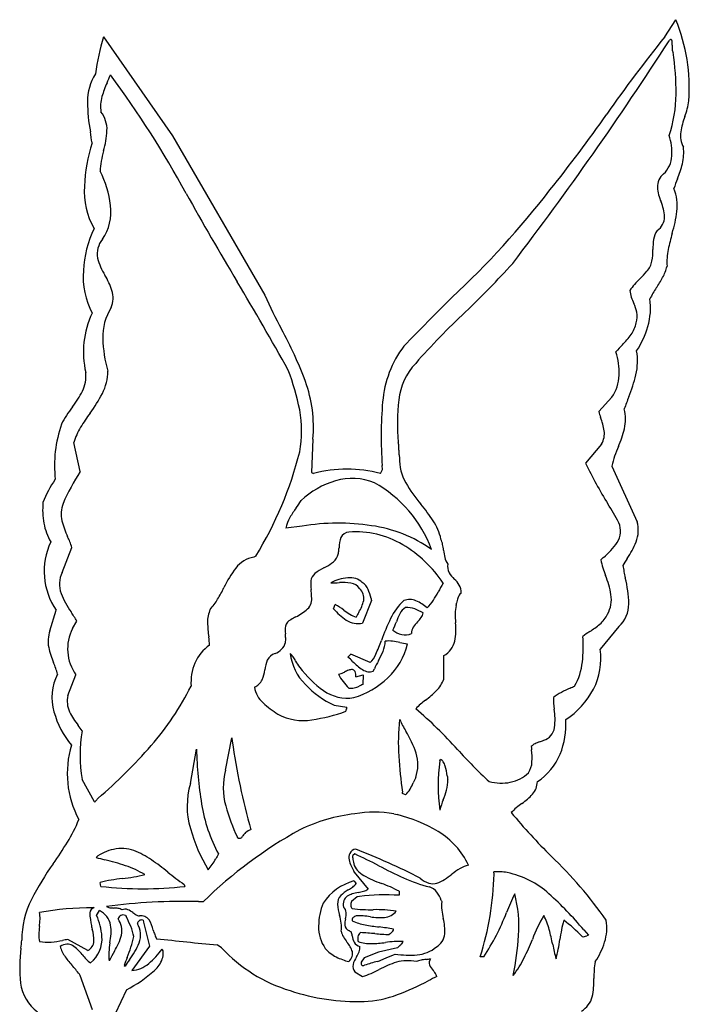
# Model space of a CAD drawing. Extents: x -9.9 to 27, y -3.1 to 14.8.
# Tile 3 of 9: x -8.4 to -5.2, y 9.9 to 14.7. Entities that reach past the tile are written whole.
import ezdxf

# ---------------------------------------------------------------- set-up
doc = ezdxf.new("R2010")
doc.units = 0

msp = doc.modelspace()

# ---------------------------------------------------------------- linework, layer by layer
at = {"color": 7, "linetype": 'CONTINUOUS'}
for p, q in [((-5.295427, 14.578148), (-5.24126, 14.661481)), ((-8.012093, 14.578148), (-7.67876, 14.098981)), ((-7.67876, 14.098981), (-7.231538, 13.328148)), ((-5.550982, 12.835092), (-5.614871, 12.765648)), ((-6.998204, 12.632314), (-7.005149, 12.471203)), ((-8.124593, 12.47537), (-8.155149, 12.615648)), ((-5.600982, 12.608703), (-5.67876, 12.515648)), ((-6.671815, 12.465648), (-6.662093, 12.485092)), ((-6.662093, 12.485092), (-6.663046, 12.505431)), ((-5.550982, 12.501759), (-5.42876, 12.232314)), ((-7.005149, 12.471203), (-6.995427, 12.465648)), ((-7.050982, 12.211481), (-7.12876, 12.201759)), ((-8.212093, 11.98787), (-8.164871, 12.108703)), ((-7.275114, 12.066169), (-7.284315, 12.061307)), ((-6.898204, 11.811481), (-6.89126, 11.832314)), ((-6.714871, 11.851759), (-6.757927, 11.742037)), ((-8.271815, 11.704537), (-8.24126, 11.804537)), ((-8.162093, 11.715648), (-8.14126, 11.751759)), ((-5.517649, 11.72537), (-5.607927, 11.615648)), ((-6.814871, 11.592037), (-6.82876, 11.578148)), ((-6.721815, 11.551064), (-6.814871, 11.592037)), ((-6.364871, 11.471203), (-6.364871, 11.585092)), ((-8.184315, 11.392037), (-8.145427, 11.492037)), ((-6.79126, 11.482314), (-6.755149, 11.492037)), ((-6.755149, 11.492037), (-6.756017, 11.444641)), ((-6.70619, 11.509918), (-6.700982, 11.521203)), ((-6.895427, 11.344814), (-6.834315, 11.335092)), ((-7.421815, 11.030405), (-7.390218, 11.187523)), ((-7.390218, 11.187523), (-7.388482, 11.171203)), ((-7.59126, 10.965648), (-7.562093, 11.132314)), ((-6.384315, 11.07537), (-6.381364, 11.08405)), ((-8.05619, 10.878148), (-8.114871, 10.985092)), ((-6.564871, 10.918425), (-6.565619, 10.924631)), ((-6.550982, 10.911481), (-6.564871, 10.918425)), ((-6.606364, 10.81912), (-6.59126, 10.815648)), ((-7.362093, 10.701759), (-7.364164, 10.706451)), ((-6.795427, 10.62537), (-6.805149, 10.618425)), ((-6.798204, 10.53787), (-6.731538, 10.454537)), ((-6.121815, 10.528148), (-6.123378, 10.538738)), ((-8.024593, 10.468425), (-8.02876, 10.48787)), ((-6.800982, 10.494814), (-6.788482, 10.482314)), ((-7.621815, 10.478148), (-7.617649, 10.468425)), ((-6.581538, 10.444814), (-6.581538, 10.42537)), ((-7.552714, 10.394821), (-7.52876, 10.394814)), ((-6.784315, 10.418425), (-6.812093, 10.394814)), ((-6.773356, 10.419526), (-6.784315, 10.418425)), ((-8.062293, 10.365507), (-8.057927, 10.365648)), ((-8.045427, 10.328148), (-8.031538, 10.351759)), ((-7.905149, 10.328148), (-7.902514, 10.322887)), ((-7.820079, 10.305231), (-7.817649, 10.294814)), ((-7.817649, 10.294814), (-7.789524, 10.178842)), ((-5.687843, 10.258563), (-5.664871, 10.232314)), ((-8.088482, 10.158703), (-8.184315, 10.211481)), ((-7.789524, 10.178842), (-7.874593, 10.061481)), ((-7.44126, 10.171203), (-7.462093, 10.185092)), ((-6.681538, 10.151064), (-6.750982, 10.123287)), ((-6.588482, 10.171203), (-6.681538, 10.151064)), ((-6.750982, 10.123287), (-6.764871, 10.102453)), ((-6.68501, 10.105925), (-6.643343, 10.123287)), ((-6.643343, 10.123287), (-6.607753, 10.138043)), ((-6.607753, 10.138043), (-6.59994, 10.141342)), ((-6.171815, 10.128148), (-6.188482, 10.128148)), ((-7.912093, 10.085092), (-7.907927, 10.082314)), ((-6.795427, 10.054537), (-6.757927, 10.032314)), ((-8.064871, 9.871203), (-8.124593, 10.03787)), ((-7.900982, 9.968425), (-7.955149, 9.851759))]:
    msp.add_line(p, q, dxfattribs=at)
for centre, radius, start, end in [((-6.054839, 14.330617), 0.878283, 355.939474, 382.130496), ((-6.880902, 14.238814), 1.180992, 163.301837, 172.205474), ((-0.145558, 10.417826), 6.620381, 141.066987, 145.106838), ((-19.052894, 23.437887), 16.39113, 322.600016, 327.202998), ((-5.248322, 14.534019), 0.036528, 124.854689, 135.990176), ((-5.263432, 14.556141), 0.009743, 100.434658, 126.283603), ((-5.264851, 14.561412), 0.004324, 9.44016, 94.583116), ((-5.294736, 14.55218), 0.035568, 359.208694, 376.229473), ((-5.06636, 14.527838), 0.193249, 177.12659, 183.051258), ((-5.514703, 14.548124), 0.255557, 357.623104, 360.799379), ((-5.220762, 14.519914), 0.038646, 183.505161, 195.381788), ((-5.247389, 14.512257), 0.010946, 193.707218, 224.84896), ((-6.502879, 14.315005), 1.262042, 359.367075, 368.637286), ((-7.848104, 14.267466), 0.241777, 147.046792, 180.890526), ((-8.698916, 14.665942), 0.769503, 336.200665, 339.369378), ((-11.875592, 11.499861), 4.854488, 28.56691, 36.608623), ((-7.561994, 14.156534), 0.47636, 155.322196, 163.808861), ((-5.833421, 14.298692), 0.592512, 340.587345, 360.229379), ((-7.257561, 14.272598), 0.832337, 180.61197, 190.655216), ((-7.842825, 14.240027), 0.183396, 164.39444, 187.63906), ((-5.414207, 14.297049), 0.23718, 343.721434, 353.068523), ((-8.130649, 14.131025), 0.13568, 357.311106, 398.586577), ((-11.134711, 18.086076), 6.779753, 321.20014, 325.078694), ((-5.919857, 14.443828), 0.763702, 340.815042, 343.784631), ((-4.851347, 14.06146), 0.371254, 159.271504, 171.085045), ((-10.021949, 13.80182), 1.972028, 7.688382, 9.246803), ((-8.445199, 14.151161), 0.45086, 343.916763, 356.630245), ((-5.501289, 14.021948), 0.240334, 355.347289, 379.39529), ((-5.098039, 14.101759), 0.121307, 171.832674, 207.997108), ((-7.264531, 13.81668), 0.840824, 162.77646, 177.348423), ((-7.094585, 13.791324), 0.947005, 165.636014, 168.708947), ((-5.42577, 14.017952), 0.22225, 346.095649, 366.941988), ((-7.745085, 13.920654), 0.283775, 168.600575, 178.486669), ((-5.388499, 14.007476), 0.126852, 313.623109, 357.730801), ((-5.765018, 14.107554), 0.573115, 337.870076, 345.550334), ((-8.451484, 13.709014), 0.476146, 6.515466, 27.40158), ((-5.24968, 13.852512), 0.081352, 129.096015, 181.874968), ((-4.392692, 13.562367), 0.90357, 158.627347, 161.784603), ((-7.742402, 13.831006), 0.362886, 176.117368, 209.600468), ((6.382687, 21.623774), 16.022921, 209.141168, 210.907676), ((-9.374119, 16.572645), 4.459987, 313.120055, 322.180212), ((-5.101962, 13.870391), 0.229946, 185.125096, 203.092135), ((-5.464558, 13.760317), 0.229684, 353.471213, 381.585323), ((-5.513249, 13.693759), 0.217667, 3.909814, 23.399639), ((-8.207476, 13.731102), 0.231279, 325.161859, 367.938411), ((-5.857226, 13.813775), 0.625941, 342.715859, 352.696429), ((-5.37748, 13.709226), 0.081395, 304.363249, 359.559886), ((-7.566954, 13.418732), 0.543467, 154.609957, 176.97435), ((-5.2508, 13.583877), 0.099505, 144.232639, 171.669024), ((-4.388252, 13.370879), 0.908389, 163.570674, 168.636858), ((-7.929095, 13.528316), 0.113293, 141.410573, 190.399787), ((-5.019542, 13.550088), 0.333218, 171.681991, 180.16202), ((-5.658914, 13.546628), 0.306165, 350.096348, 360.471251), ((-4.968298, 13.488058), 0.316627, 168.745005, 183.555024), ((-7.763977, 13.577331), 0.285141, 194.100303, 212.263446), ((-9.112174, 16.259962), 4.147969, 313.430775, 317.960677), ((-5.45568, 13.511904), 0.09999, 317.858577, 349.667784), ((-7.718411, 13.420467), 0.392179, 176.059472, 207.063066), ((-5.803713, 13.802496), 0.553324, 314.52271, 319.72748), ((-5.506857, 13.524358), 0.229463, 331.244508, 345.891794), ((-8.307341, 13.241421), 0.353693, 18.076985, 31.290088), ((-21.117372, 5.160234), 16.028622, 29.141442, 30.907951), ((-5.127974, 13.106913), 0.416473, 133.703568, 143.991558), ((-5.920872, 13.751937), 0.701904, 326.39866, 331.216525), ((-8.091242, 13.314787), 0.125524, 338.324776, 376.849017), ((-5.230574, 13.390689), 0.23751, 189.433778, 205.366995), ((-4.759037, 12.979568), 0.693236, 146.370555, 151.393674), ((-4.647067, 14.502104), 2.838603, 204.429181, 208.110462), ((0.341555, 6.489884), 9.542693, 134.319966, 136.303726), ((-5.681615, 13.266379), 0.317189, 343.686042, 368.174825), ((-7.757395, 13.128247), 0.258505, 147.162048, 182.023292), ((-3.750451, 10.580372), 3.662662, 133.260596, 138.67404), ((-5.620998, 13.205119), 0.194772, 12.28932, 25.488718), ((-5.538666, 13.228132), 0.10954, 342.292326, 369.693468), ((-7.658327, 13.053161), 0.450798, 155.229736, 192.637217), ((-5.563966, 13.216462), 0.131445, 323.510514, 350.520956), ((-8.780767, 12.263629), 1.862391, 20.366538, 28.933078), ((-5.825381, 13.310932), 0.467687, 327.363275, 343.395019), ((-7.37024, 13.138637), 0.645794, 181.731779, 195.921598), ((-5.818287, 13.404281), 0.447602, 315.272943, 323.541031), ((-6.148276, 12.771309), 0.514333, 142.794403, 175.416742), ((-5.017238, 12.623378), 0.671121, 136.034277, 140.025556), ((-5.819942, 12.958033), 0.304121, 356.919328, 378.500967), ((-5.711913, 13.009347), 0.284686, 346.521339, 369.983925), ((-8.228606, 12.961876), 0.237346, 332.702085, 359.90462), ((-8.330979, 12.513415), 1.294868, 11.593205, 20.441462), ((-6.275238, 12.787051), 0.309636, 136.807752, 173.570532), ((-8.258652, 12.93597), 0.161519, 333.733378, 366.600911), ((-7.646071, 12.689604), 0.650395, 354.946549, 379.975126), ((-5.729369, 12.952152), 0.213365, 326.726583, 357.189295), ((-6.175911, 13.127164), 0.763392, 337.667583, 346.039355), ((-8.530052, 13.076928), 0.467318, 321.805885, 332.961493), ((-8.643025, 13.180816), 0.706036, 323.260453, 332.337086), ((-5.545348, 12.705883), 1.044026, 173.629542, 184.80527), ((-4.260669, 12.363012), 1.298728, 158.590398, 161.358338), ((-7.451505, 12.255364), 0.888583, 143.173723, 146.380015), ((-7.612261, 12.67124), 0.559189, 349.694555, 370.551122), ((-4.781375, 12.646165), 1.886927, 174.945531, 184.277291), ((-5.691723, 12.729097), 0.206377, 346.983393, 373.749482), ((-7.958, 12.591866), 0.280495, 146.334597, 156.31631), ((-7.295682, 12.190111), 0.966367, 143.974158, 148.866474), ((-4.999693, 12.94733), 0.641445, 196.45357, 199.092955), ((-5.912192, 12.622291), 0.327292, 8.845102, 20.61247), ((-7.650768, 12.504815), 0.598416, 160.503396, 186.423164), ((-7.862235, 12.532106), 0.304595, 148.8304, 164.081299), ((-5.684497, 12.657751), 0.096852, 329.574629, 368.828929), ((-6.001929, 12.808835), 0.52663, 336.2391, 346.132515), ((-6.663252, 12.596206), 0.080668, 2.588317, 15.988032), ((-6.906212, 12.582718), 0.323999, 359.375957, 363.030888), ((-6.279748, 12.575634), 0.302505, 179.326544, 183.142548), ((-5.083743, 12.401418), 0.477892, 155.888239, 167.879604), ((-8.839674, 13.023536), 1.83423, 328.537202, 345.723214), ((-6.517149, 12.561817), 0.064708, 182.450393, 197.798718), ((-6.353116, 12.533159), 0.225819, 177.746844, 209.759916), ((-6.833621, 11.878187), 0.609337, 74.600709, 105.399291), ((-3.658246, 13.497656), 2.246512, 205.920616, 211.659995), ((-7.823924, 12.142008), 0.514975, 144.934157, 159.141555), ((-7.126806, 11.836416), 1.184838, 147.365682, 155.847999), ((-6.808735, 12.155384), 0.286829, 67.934218, 106.25103), ((-6.770451, 12.032732), 0.4153, 106.586383, 133.276735), ((-6.993988, 11.890226), 0.606456, 20.134247, 61.109068), ((-5.936528, 12.77647), 0.70825, 210.119188, 220.403746), ((-7.925943, 12.292803), 0.380602, 175.091328, 190.258258), ((-8.067715, 12.270359), 0.149147, 160.0681, 192.904875), ((-6.685132, 12.006266), 0.491306, 143.378983, 149.844814), ((-7.578955, 12.665025), 0.619055, 323.792086, 327.794133), ((-7.166884, 11.743023), 0.898572, 33.350845, 39.733319), ((-9.80396, 9.78528), 4.933565, 29.679819, 30.895166), ((-6.973832, 12.174062), 0.157385, 149.867252, 169.864144), ((-8.035287, 12.270823), 0.2691, 189.799134, 210.29062), ((-7.823883, 12.333569), 0.401001, 193.927654, 205.599017), ((-6.87644, 11.16585), 1.060099, 81.233424, 99.476731), ((-6.807426, 11.554113), 0.665915, 54.907544, 82.010648), ((-6.637369, 12.090771), 0.265079, 12.68536, 33.486695), ((-5.615183, 12.187765), 0.105564, 328.216612, 382.491786), ((-5.585172, 12.191725), 0.161592, 339.555317, 374.547544), ((-8.711745, 11.919803), 0.578579, 19.055846, 24.562286), ((-6.714338, 12.102291), 0.15774, 159.938373, 178.269127), ((-6.823418, 12.139904), 0.042426, 91.58694, 157.11923), ((-6.791766, 11.732169), 0.45134, 59.667221, 94.171002), ((-6.479365, 12.102369), 0.110878, 10.676538, 24.859051), ((-7.964232, 11.992984), 0.335047, 154.903483, 214.225277), ((-7.284763, 12.140192), 0.414086, 352.378613, 355.41007), ((-6.876081, 11.597074), 0.61054, 33.616988, 59.240533), ((-6.724459, 12.055613), 0.360392, 6.288112, 10.762343), ((-5.795555, 12.316655), 0.3271, 308.371213, 325.665473), ((-5.812446, 12.287792), 0.408246, 325.10606, 338.063542), ((-7.260865, 11.924129), 0.139168, 99.700965, 142.519782), ((-6.965811, 12.111095), 0.0982, 306.280356, 332.432018), ((-6.981254, 12.09907), 0.107805, 341.939738, 352.647397), ((-6.093552, 12.122586), 0.274067, 185.758664, 193.284852), ((-6.278906, 12.078802), 0.083611, 193.271615, 217.287883), ((-4.177101, 10.45341), 2.141301, 131.37638, 131.828787), ((-4.65963, 11.521286), 0.976281, 146.912848, 149.198645), ((-6.954926, 11.69068), 0.524001, 142.61855, 154.778126), ((-6.840933, 11.795225), 0.238271, 115.846292, 128.261359), ((-7.063247, 12.249036), 0.267073, 296.325265, 305.619958), ((-6.286385, 12.015395), 0.060404, 167.811581, 208.965034), ((-5.093212, 12.16326), 0.524538, 192.583694, 201.325996), ((-4.577236, 12.169198), 0.932784, 189.129069, 192.888939), ((-8.092387, 11.930356), 0.132807, 154.337481, 199.428002), ((-6.953387, 11.939363), 0.055465, 129.252071, 172.914464), ((-6.807446, 11.727825), 0.234669, 95.55173, 116.483073), ((-6.820151, 11.850226), 0.111617, 74.70456, 95.138979), ((-6.807935, 11.895617), 0.064612, 41.659446, 74.535734), ((-6.215227, 12.062111), 0.145426, 211.492149, 227.210732), ((-5.997617, 11.805162), 0.448195, 9.629599, 21.922866), ((-5.994964, 11.828755), 0.525396, 0.752046, 14.592981), ((-8.33821, 12.37275), 1.018427, 329.632086, 333.225612), ((-6.841847, 11.930055), 0.167363, 174.462538, 188.837732), ((-6.891803, 12.274139), 0.33688, 266.546938, 273.642701), ((-6.850813, 11.706621), 0.232146, 81.282703, 94.839779), ((-6.826881, 11.869336), 0.06769, 35.561015, 80.43151), ((-6.814294, 11.862784), 0.062554, 349.739963, 407.228712), ((-6.799546, 11.876201), 0.074026, 23.149084, 57.400344), ((-5.877386, 11.62311), 0.581112, 147.529129, 152.295908), ((-6.420141, 11.841993), 0.155311, 32.939074, 46.897148), ((-6.341372, 11.89523), 0.060284, 352.987309, 391.181104), ((-7.850215, 12.026942), 0.393457, 200.962359, 215.828978), ((-7.067382, 11.858007), 0.063616, 312.201527, 371.97177), ((-7.23572, 11.873407), 0.230581, 359.452284, 367.710072), ((-6.971551, 11.803807), 0.260643, 12.605095, 22.917329), ((-6.906572, 12.163739), 0.58143, 327.668108, 332.278422), ((-6.163348, 11.819645), 0.140889, 161.885089, 172.186116), ((-6.243634, 11.846211), 0.056323, 132.298168, 162.176848), ((-5.707474, 11.856922), 0.153502, 332.099125, 368.697734), ((-7.713698, 12.005795), 0.294088, 317.91897, 329.804511), ((-7.002497, 11.612636), 0.246236, 51.307908, 63.144079), ((-6.940845, 11.896331), 0.193341, 328.362534, 346.635902), ((-5.169256, 12.257816), 1.598064, 194.389142, 194.719853), ((-6.367911, 11.644816), 0.280948, 132.558251, 154.865664), ((-6.499112, 11.74607), 0.089027, 125.636354, 152.298219), ((-6.531137, 11.778224), 0.078264, 66.231603, 110.017724), ((-6.547408, 11.699832), 0.118647, 69.492828, 91.72623), ((-6.564858, 11.686492), 0.175912, 47.240342, 68.22214), ((-6.591351, 11.964916), 0.208745, 314.350978, 327.506517), ((-6.135664, 11.788342), 0.174097, 166.782743, 180.176291), ((-6.332685, 11.837661), 0.029133, 340.94163, 350.008194), ((-6.499678, 11.869478), 0.199128, 349.329286, 351.137503), ((-5.617195, 11.834332), 0.147587, 312.414166, 360.51205), ((-8.78892, 11.379331), 0.747105, 29.900463, 33.955435), ((-7.360819, 11.748072), 0.147633, 155.751811, 181.46), ((-6.874618, 11.388465), 0.436143, 118.229232, 121.90868), ((-7.189732, 11.993807), 0.246403, 296.207583, 312.065077), ((-6.680621, 11.994382), 0.284245, 220.050381, 236.641468), ((-6.627566, 12.091647), 0.362087, 232.385078, 237.914423), ((-6.75899, 11.881971), 0.114627, 237.901023, 255.09091), ((-6.358469, 11.564178), 0.477253, 151.087727, 154.291957), ((-6.327353, 11.656634), 0.282676, 152.43216, 160.952469), ((-6.616341, 11.517893), 0.313207, 61.078525, 69.341578), ((-6.637649, 11.887522), 0.201788, 316.136484, 323.98683), ((-6.515846, 11.799515), 0.05152, 323.508809, 351.654298), ((-5.666244, 11.786907), 0.643517, 179.919974, 183.813191), ((-5.711795, 11.857957), 0.157809, 310.307989, 332.501433), ((-6.978837, 11.753765), 0.529652, 181.022829, 188.512158), ((-7.02313, 11.708784), 0.110319, 169.930785, 189.952696), ((-7.086812, 11.715912), 0.046554, 113.196767, 164.858918), ((-6.779902, 11.842211), 0.102555, 236.221674, 282.372559), ((-5.653068, 11.291475), 1.078307, 154.001621, 160.084087), ((-6.848192, 11.835693), 0.268084, 331.725601, 341.106782), ((-6.469076, 11.692789), 0.052745, 146.181082, 180.816804), ((-6.362678, 11.62142), 0.180862, 135.718857, 146.157112), ((-6.620135, 11.711422), 0.313507, 349.746327, 365.985139), ((-5.922801, 12.107538), 0.484634, 303.013209, 310.243599), ((-8.130399, 11.654452), 0.150024, 160.497487, 191.412646), ((-7.969794, 11.617554), 0.215874, 152.973275, 215.551612), ((-8.292348, 11.567728), 0.796996, 4.848604, 7.761822), ((-7.39424, 11.657244), 0.264452, 2.619478, 7.053389), ((-6.544696, 11.788621), 0.104543, 229.858064, 256.828953), ((-6.552234, 11.752797), 0.067949, 256.134432, 296.594155), ((-6.380004, 11.63264), 0.690245, 353.488404, 363.780282), ((-5.266656, 11.112651), 0.70716, 123.674436, 126.901121), ((-7.878242, 11.71156), 0.40854, 192.265873, 203.177051), ((-7.386275, 11.468984), 0.2003, 123.973541, 156.460228), ((-7.197021, 11.663141), 0.066996, 314.85524, 347.798426), ((-7.216195, 11.665341), 0.086223, 349.06232, 362.651599), ((-7.591926, 11.997054), 0.984948, 335.731207, 339.913793), ((-6.791361, 11.660357), 0.143275, 337.38314, 357.672036), ((-6.629776, 11.523925), 0.131906, 82.529506, 98.030918), ((-6.840847, 11.70569), 0.306274, 311.920579, 348.004763), ((-6.665059, 11.257757), 0.400402, 77.347696, 82.4755), ((-6.488921, 12.042296), 0.403666, 257.344862, 262.55009), ((-6.414902, 11.678216), 0.105712, 298.247174, 347.655357), ((-7.163909, 11.535874), 0.06152, 106.652488, 153.863932), ((-7.216834, 11.68328), 0.095247, 291.750612, 314.759527), ((-7.161573, 11.534342), 0.080838, 33.043932, 48.423514), ((-6.858091, 11.624162), 0.251554, 186.699699, 225.307249), ((-7.325352, 11.427003), 0.276657, 28.47566, 33.182878), ((-7.110319, 11.251627), 0.431151, 45.147752, 49.228842), ((-6.803262, 11.63603), 0.117698, 313.788377, 338.148683), ((-7.053074, 11.77081), 0.42734, 330.421637, 337.207141), ((-5.931624, 11.570962), 0.326767, 333.098452, 367.860045), ((-8.741667, 11.349424), 0.527773, 15.99056, 22.426621), ((-7.333057, 11.452275), 0.255831, 157.789749, 183.227913), ((-7.066129, 11.497092), 0.16659, 156.704646, 173.409948), ((-6.920344, 11.642571), 0.182168, 207.338956, 218.911109), ((-6.640533, 11.845845), 0.527867, 217.002468, 234.487224), ((-6.598316, 11.756375), 0.287869, 223.757468, 236.224178), ((-6.229755, 11.307127), 0.517575, 150.769762, 155.567926), ((-5.992917, 11.585848), 0.30036, 330.483813, 353.982912), ((-8.019975, 11.382316), 0.242069, 152.306945, 196.542906), ((-7.412568, 11.538095), 0.182268, 337.528643, 353.104197), ((-6.88188, 11.546557), 0.052253, 278.015957, 293.180834), ((-6.65514, 11.607323), 0.246613, 207.143121, 226.597224), ((-6.968694, 11.760966), 0.283562, 292.25268, 295.67161), ((-6.742197, 11.292874), 0.23645, 110.579257, 116.00026), ((-6.808901, 11.474037), 0.043418, 87.661095, 112.205614), ((-6.808235, 11.502478), 0.014982, 25.043989, 85.769071), ((-6.843537, 11.489078), 0.052712, 352.627939, 381.995467), ((-6.718163, 11.58047), 0.075048, 237.617991, 258.938598), ((-6.724473, 11.551701), 0.045608, 259.784944, 293.632713), ((-8.799174, 12.040739), 1.352489, 318.789073, 333.528797), ((-7.155373, 11.45322), 0.127886, 189.408648, 229.057145), ((-7.30914, 11.49832), 0.071545, 292.693408, 335.303747), ((-6.696739, 11.767885), 0.467403, 223.637099, 244.843644), ((-6.903796, 11.749598), 0.381403, 285.638481, 314.550955), ((-6.834701, 11.563354), 0.139457, 285.151256, 295.180777), ((-6.704262, 11.282255), 0.170435, 107.677965, 114.657182), ((-6.505941, 11.522859), 0.15023, 314.383628, 339.888569), ((-6.381336, 12.801324), 1.510379, 294.56972, 295.481634), ((-8.064754, 11.363717), 0.12287, 166.674094, 204.661696), ((-6.833963, 11.572436), 0.192961, 234.080322, 279.841206), ((-6.812738, 11.486584), 0.059626, 258.531316, 284.060929), ((-6.777608, 11.794751), 0.534578, 307.346298, 314.809757), ((-5.684322, 11.191814), 0.242463, 117.374975, 128.215723), ((-5.422745, 10.690913), 0.80755, 114.164373, 117.514333), ((-5.994751, 11.610587), 0.401048, 303.295346, 332.130451), ((-6.919549, 11.699293), 0.468601, 226.992787, 238.031785), ((-6.179009, 11.007526), 0.454384, 127.134565, 135.120425), ((-5.383867, 11.385977), 0.450463, 180.465864, 187.610395), ((-7.820975, 11.435569), 0.44803, 195.824944, 219.305899), ((-7.87962, 11.458296), 0.330696, 206.16985, 219.656812), ((-7.046027, 11.524022), 0.253363, 241.312538, 279.762592), ((-7.136838, 12.155602), 0.891369, 278.63133, 289.555314), ((-6.83048, 11.318534), 0.008507, 162.937089, 199.830285), ((-6.821065, 11.314817), 0.018615, 145.463607, 160.501611), ((-6.851733, 11.335927), 0.018616, 325.453131, 340.491135), ((-6.842318, 11.332206), 0.008507, 342.937089, 379.830285), ((-7.802937, 9.79081), 2.014571, 41.701056, 49.739107), ((-6.129539, 11.276951), 0.303223, 352.423954, 369.3702), ((-8.790235, 10.73982), 0.829365, 35.480337, 37.721905), ((-5.631316, 11.164489), 0.95391, 173.324932, 183.963299), ((-5.722315, 11.695964), 0.954148, 206.155287, 209.994432), ((-6.170547, 11.253726), 0.396545, 338.467469, 363.128889), ((-7.451096, 11.103148), 0.674192, 169.915131, 190.084869), ((-7.000243, 10.942211), 0.529629, 18.813905, 31.503625), ((-5.905554, 11.249103), 0.077546, 288.041343, 351.000545), ((-7.713539, 11.015672), 0.474063, 163.317632, 208.14733), ((-9.659546, 12.784805), 2.489962, 310.620019, 318.952195), ((-4.322809, 11.59201), 3.094419, 187.815813, 195.942905), ((-5.901164, 11.112779), 0.051322, 115.666267, 141.376719), ((-5.850049, 11.006188), 0.169536, 107.603993, 115.634032), ((-5.96381, 11.360342), 0.202443, 287.9791, 293.97866), ((-5.469238, 11.19416), 2.093769, 181.692641, 188.99332), ((-6.673475, 11.056955), 0.183345, 340.188511, 377.803919), ((-4.308938, 12.938796), 2.688444, 222.255307, 226.91327), ((-4.804915, 11.226134), 1.139252, 184.093235, 184.879559), ((-6.318741, 11.088168), 0.380923, 357.369618, 366.187897), ((-6.07077, 11.219594), 0.291244, 303.012553, 337.509165), ((-3.745597, 11.29338), 2.844029, 183.927965, 187.449774), ((-5.542649, 10.95662), 0.850002, 171.96919, 188.03081), ((-6.398811, 11.051226), 0.037173, 31.794064, 62.00794), ((-6.43782, 11.026327), 0.083449, 16.862907, 32.213058), ((-6.035759, 11.073411), 0.097578, 325.700875, 358.399564), ((-7.093924, 10.946729), 0.3384, 165.683961, 195.108074), ((-6.649804, 10.966483), 0.303707, 6.919661, 16.066313), ((-6.075117, 11.140622), 0.171243, 280.811122, 314.472542), ((-7.231437, 10.857026), 0.375861, 163.202118, 196.705856), ((-6.769084, 11.076799), 0.277601, 330.257537, 337.286899), ((-6.214888, 10.842789), 0.323978, 152.014602, 156.954796), ((-6.509195, 10.978114), 0.163916, 344.531349, 362.440076), ((-5.889706, 11.067357), 0.463086, 187.979307, 190.232563), ((-6.087602, 11.203245), 0.235097, 255.761231, 280.937223), ((-6.006393, 10.976876), 0.094312, 318.525182, 359.085071), ((-6.621627, 10.993496), 0.108246, 310.740399, 329.820609), ((-6.770167, 11.053208), 0.435472, 337.695984, 344.166853), ((-6.155302, 11.115581), 0.297792, 304.50348, 317.504825), ((-8.056294, 10.884842), 0.006695, 270.88907, 299.059842), ((-8.059569, 10.890751), 0.013451, 299.02935, 314.735387), ((-8.088546, 10.918622), 0.053652, 315.768306, 324.895508), ((-7.971816, 10.834513), 0.090229, 140.62435, 143.826976), ((-8.026352, 10.87952), 0.019521, 128.418199, 141.189941), ((-6.803986, 10.981502), 0.742189, 188.885517, 208.674965), ((-5.980179, 10.728258), 0.418737, 157.583614, 164.824994), ((-5.59497, 10.336866), 0.661667, 126.292542, 129.288024), ((-6.529089, 11.103017), 0.924454, 195.335388, 205.402423), ((-6.697225, 9.989928), 0.835941, 96.737384, 115.879272), ((-6.703718, 10.260698), 0.566845, 80.110659, 99.29738), ((-6.755309, 10.133802), 0.701303, 58.777696, 76.47206), ((-5.881608, 10.686906), 0.209241, 129.233833, 138.566965), ((-3.781678, 12.701232), 2.934625, 219.73345, 225.318683), ((-8.785732, 11.052246), 0.704045, 328.298795, 338.309559), ((-6.768682, 10.985324), 0.856025, 196.027198, 210.645952), ((-6.028817, 8.866104), 2.141678, 118.846273, 134.455818), ((-7.281832, 10.680768), 0.064278, 131.976452, 149.138307), ((-7.281076, 10.67521), 0.068987, 104.37612, 129.355101), ((-6.585501, 10.411733), 0.375607, 25.123237, 58.952395), ((-10.052539, 11.833478), 2.192373, 325.073145, 328.325493), ((-7.355632, 10.734394), 0.033268, 258.800487, 275.560273), ((-7.354066, 10.717017), 0.015822, 276.014227, 301.392627), ((-7.356143, 10.719446), 0.018983, 302.925132, 322.389701), ((-7.398148, 10.751964), 0.072105, 322.290709, 327.987257), ((-7.923281, 10.448992), 0.202764, 101.385592, 128.031857), ((-7.924003, 10.474583), 0.177588, 70.550867, 102.787525), ((-8.009647, 10.266571), 0.402412, 55.162736, 68.913928), ((-6.782066, 10.205311), 0.793404, 148.032437, 149.993738), ((-6.773043, 10.608356), 0.051357, 157.062577, 193.383684), ((-6.784732, 10.608951), 0.040559, 99.262962, 151.391932), ((-7.802504, 8.431034), 2.414397, 62.295464, 65.347545), ((-8.148687, 7.206796), 3.700169, 63.172176, 68.478192), ((-7.191493, 9.808943), 1.312641, 144.119439, 152.961976), ((-7.183697, 13.770624), 3.277974, 254.708368, 255.476817), ((-8.341739, 9.243298), 1.395164, 71.784275, 76.063543), ((-8.520406, 9.529614), 1.299061, 50.883642, 55.240576), ((-7.754727, 10.757016), 0.324912, 320.18718, 331.521349), ((-6.640501, 10.639893), 0.187599, 193.383866, 211.615787), ((-6.930836, 10.606757), 0.126227, 359.84536, 365.303927), ((-6.701381, 10.605294), 0.103234, 179.37743, 195.245644), ((-6.72921, 10.596759), 0.074146, 194.53698, 222.832803), ((-7.281015, 9.111437), 2.07874, 35.026383, 46.313226), ((-8.045543, 10.142561), 0.448377, 58.623726, 71.815814), ((-6.894449, 11.528603), 1.2777, 230.867111, 235.300105), ((-6.866211, 10.502332), 0.076733, 27.58979, 30.736047), ((-6.68321, 10.64008), 0.137333, 223.039678, 239.764358), ((-5.612861, 12.596578), 2.291588, 242.245384, 245.5832), ((-6.642931, 10.930495), 0.513037, 303.302071, 308.17629), ((-6.04883, 10.178032), 0.445692, 122.187903, 128.42633), ((-6.226182, 10.461909), 0.110976, 99.986563, 122.76971), ((-7.54851, 10.560376), 1.427059, 342.369313, 358.705949), ((-6.102883, 10.317368), 0.222317, 78.333565, 95.289612), ((-6.141705, 10.119544), 0.423909, 47.613275, 78.601568), ((-7.815346, 9.573646), 0.938803, 96.430183, 103.139664), ((-8.021091, 11.40719), 0.906248, 276.373726, 283.333482), ((-6.729956, 10.24223), 0.262381, 105.705988, 146.284309), ((-6.857443, 10.536996), 0.08801, 305.766306, 321.587762), ((-6.484176, 11.004364), 0.552404, 240.955099, 250.690896), ((-6.85208, 9.955307), 0.559295, 61.071343, 70.657749), ((-6.244034, 11.206993), 0.765375, 245.606171, 255.604583), ((-6.407537, 10.581991), 0.102195, 225.818465, 253.429014), ((-6.418131, 10.55489), 0.073239, 255.326214, 286.072578), ((-6.43692, 10.615278), 0.136475, 286.633613, 303.675588), ((-7.821121, 12.269281), 1.812314, 263.5537, 276.4463), ((-6.742908, 10.301712), 0.1718, 119.502969, 134.668987), ((-6.783909, 10.349001), 0.086526, 105.923015, 123.868643), ((-6.993363, 10.723162), 0.318512, 301.379084, 306.031779), ((-6.712111, 10.107596), 0.338377, 101.406863, 106.399744), ((-6.853862, 10.804792), 0.373084, 281.570247, 285.591311), ((-6.778463, 10.536963), 0.094847, 285.205106, 299.652891), ((-6.453254, 10.399317), 0.068982, 36.608712, 74.065279), ((-6.552097, 10.334771), 0.186954, 20.777777, 34.422322), ((-3.820589, 9.411561), 2.426383, 155.121882, 157.449615), ((-6.611818, 10.275407), 0.610511, 355.87076, 374.892703), ((-6.924719, 9.232469), 1.607088, 39.678607, 48.314263), ((-7.963793, 10.20627), 0.444141, 153.326838, 179.686141), ((-7.628186, 7.605105), 2.790737, 88.450316, 97.619163), ((-6.680823, 10.275265), 0.290125, 157.162002, 179.84212), ((-6.824111, 10.386023), 0.054775, 136.260381, 183.882094), ((-6.786586, 10.379042), 0.065265, 160.351029, 189.36229), ((-6.807227, 10.384564), 0.044005, 124.465395, 158.084202), ((-6.757852, 10.376074), 0.057388, 160.940406, 178.449314), ((-6.649238, 9.496528), 0.931306, 85.831313, 97.658797), ((-4.865362, 11.049781), 1.645223, 203.221468, 203.459589), ((-6.218714, 10.37477), 0.157162, 172.672608, 187.488561), ((-8.445741, 10.315883), 0.126655, 357.111906, 371.917361), ((-8.058414, 8.876035), 1.489477, 90.149209, 100.185821), ((-7.98207, 10.333916), 0.095897, 175.871034, 195.243449), ((-8.050309, 10.339273), 0.027453, 106.111733, 176.767622), ((-8.074132, 10.262884), 0.098555, 11.035813, 64.394023), ((-7.974127, 10.416154), 0.050993, 241.824593, 262.170563), ((-7.956745, 10.538994), 0.175057, 262.011526, 268.20667), ((-7.96659, 10.204067), 0.160015, 80.81971, 88.436098), ((-7.948881, 10.313502), 0.049157, 56.592667, 80.847145), ((-7.906428, 10.322794), 0.035277, 69.28786, 115.861672), ((-7.934616, 10.258128), 0.10579, 52.046419, 67.394288), ((-7.762122, 10.488305), 0.181879, 233.795493, 239.476695), ((-6.635209, 10.397951), 0.244053, 183.67363, 196.54567), ((-6.874417, 10.339654), 0.037107, 3.255286, 50.836842), ((-6.945611, 10.339482), 0.108265, 345.332947, 361.206179), ((-6.79055, 10.377102), 0.024674, 178.779745, 200.53333), ((-6.800334, 10.373565), 0.014272, 201.014423, 237.85492), ((-6.721598, 10.989543), 0.633967, 262.173537, 271.407825), ((-6.689374, 9.72248), 0.633506, 81.471742, 91.505838), ((-6.657631, 10.396314), 0.078164, 274.664016, 322.731426), ((-5.859484, 10.420742), 0.519321, 187.351975, 191.962288), ((-7.06013, 10.721842), 1.068445, 326.24372, 339.17927), ((-8.795556, 10.330888), 0.47679, 353.184861, 357.429076), ((-7.951829, 10.31077), 0.122782, 180.964552, 191.70537), ((-8.315711, 10.205482), 0.296817, 4.077059, 24.410523), ((-7.912004, 10.301386), 0.030949, 122.01964, 160.963445), ((-8.031105, 10.251657), 0.10794, 350.050821, 393.658192), ((-7.917548, 10.308017), 0.022419, 91.700261, 118.989565), ((-7.917558, 10.295583), 0.03485, 69.140564, 91.076742), ((-8.542945, 9.992132), 0.720798, 23.16273, 27.314387), ((-7.827532, 10.376996), 0.052774, 239.273658, 258.024494), ((-7.822867, 10.282555), 0.025888, 131.24829, 168.151758), ((-7.828467, 10.287636), 0.018396, 100.20106, 128.567978), ((-7.829826, 10.278889), 0.04728, 36.034991, 100.549814), ((-7.827115, 10.277784), 0.028334, 75.621649, 99.363378), ((-7.926077, 10.221919), 0.15898, 12.923377, 32.228891), ((-7.176685, 10.242514), 0.31931, 8.706379, 15.612555), ((-6.973453, 10.274277), 0.113614, 348.568247, 368.386584), ((-6.752097, 10.287479), 0.092119, 164.517933, 184.302605), ((-6.793433, 10.306287), 0.015185, 131.090976, 197.346362), ((-6.694557, 10.555399), 0.277824, 245.916557, 259.469751), ((-6.783729, 10.297668), 0.028107, 99.736126, 134.454271), ((-6.770977, 10.137363), 0.188821, 85.207229, 95.319554), ((-6.808063, 9.675116), 0.652552, 82.28969, 85.353457), ((-6.671957, 10.607295), 0.289627, 260.348631, 274.094799), ((-6.601528, 10.252987), 0.241598, 356.565949, 374.408161), ((-4.966272, 9.826944), 1.043513, 151.294668, 158.336395), ((-6.175063, 10.173244), 0.331892, 15.15206, 27.822358), ((-5.12951, 10.124181), 0.67919, 164.600556, 172.614801), ((-6.127891, 9.829288), 0.586435, 42.485713, 54.135361), ((-5.806979, 10.267546), 0.231197, 342.568536, 369.206887), ((-7.86135, 10.218778), 0.46412, 173.128233, 177.761914), ((-7.607774, 10.379806), 0.473693, 191.439116, 194.474469), ((-8.245851, 10.205906), 0.187808, 359.343935, 377.188881), ((-8.236841, 10.249524), 0.261435, 348.134948, 367.080413), ((-8.110292, 10.177809), 0.249986, 10.967783, 23.041884), ((-7.938894, 10.232563), 0.106224, 339.6755, 391.377277), ((-7.373111, 10.370975), 0.41388, 195.916455, 199.15093), ((-6.794378, 10.270604), 0.176654, 178.228734, 215.33894), ((-6.774142, 10.27252), 0.090369, 193.281408, 211.863771), ((-6.809457, 10.286014), 0.034927, 188.969424, 244.317554), ((-6.891352, 10.138613), 0.133773, 58.714149, 60.063335), ((-6.797943, 10.290645), 0.044668, 237.592196, 244.713831), ((-6.812086, 10.260758), 0.011604, 244.822653, 269.103645), ((-7.001268, 10.198574), 0.195652, 8.907211, 14.982807), ((-6.748583, 10.21843), 0.032552, 125.85274, 168.626636), ((-7.083038, 5.240643), 5.0141, 85.598205, 86.393696), ((-6.575015, 11.188573), 0.922183, 259.357111, 263.57727), ((-6.776256, 9.392082), 0.885544, 79.042251, 83.640881), ((-6.576355, 10.188301), 0.070255, 129.26244, 138.239304), ((-6.663939, 10.295811), 0.068415, 309.071598, 319.402359), ((-6.624208, 10.262068), 0.016291, 318.581056, 357.936374), ((-6.852001, 9.98943), 1.033342, 11.0669, 15.17892), ((-11.248292, 10.441615), 2.849898, 354.51258, 355.312197), ((-8.196714, 10.231233), 0.128526, 177.471487, 193.257132), ((-8.284015, 10.397301), 0.199162, 259.059086, 275.421944), ((-8.320643, 10.772867), 0.576509, 275.519049, 281.070841), ((-7.998409, 9.050656), 1.175618, 99.098663, 100.365803), ((-8.110901, 10.206645), 0.052925, 295.062054, 356.869721), ((-8.166039, 10.213992), 0.146934, 308.488479, 364.916797), ((-7.430815, 10.106001), 0.557452, 170.732969, 175.352904), ((-8.199841, 10.30877), 0.285297, 327.458242, 344.599814), ((-8.553302, 10.392691), 0.708473, 337.806217, 346.339343), ((-8.153718, 10.322232), 0.338951, 322.025154, 338.074458), ((-7.661515, 10.27027), 0.108402, 198.87665, 210.257), ((-5.183566, 33.458552), 23.384731, 263.686501, 264.408426), ((-6.572352, 10.395635), 0.326748, 211.519643, 216.953244), ((-7.101901, 9.997937), 0.33551, 32.090507, 36.862098), ((-6.71299, 10.23962), 0.095592, 186.45839, 205.525854), ((-6.762057, 10.220049), 0.043022, 210.170586, 256.890358), ((-6.741464, 10.216174), 0.039985, 167.468706, 201.130574), ((-6.719748, 10.370158), 0.178439, 250.688017, 271.575495), ((-6.72957, 10.801907), 0.610298, 271.382783, 277.734112), ((-6.313371, 15.239191), 5.014028, 265.598147, 266.393638), ((-6.580874, 9.756099), 0.446055, 87.586861, 98.582186), ((-6.594612, 10.214961), 0.035097, 317.844175, 337.903613), ((-6.445583, 10.248697), 0.085826, 301.309935, 353.186507), ((-7.558421, 10.340799), 1.559368, 348.79829, 355.978768), ((-7.286538, 10.763845), 1.458799, 333.920912, 337.779304), ((-6.476649, 10.298784), 0.679218, 344.601033, 352.615278), ((-5.68964, 10.251092), 0.026365, 257.319028, 283.505979), ((-5.698794, 10.284257), 0.060762, 284.59587, 294.921827), ((-5.644172, 10.165312), 0.070126, 107.167491, 114.443443), ((-5.945039, 10.313224), 0.376607, 326.349612, 342.230371), ((-7.733608, 10.076469), 0.684144, 172.219487, 186.319579), ((-8.185057, 10.123275), 0.066047, 93.530083, 123.817604), ((-8.069819, 10.220326), 0.15774, 195.508822, 215.958474), ((-8.187952, 10.136124), 0.053086, 60.10859, 91.26428), ((-8.263346, 10.027785), 0.184936, 36.774905, 56.583006), ((-7.828942, 10.137741), 0.158064, 175.127968, 190.585805), ((-6.84039, 9.525547), 1.283993, 150.628585, 152.988171), ((-8.023144, 10.371225), 0.359059, 309.792362, 325.072239), ((-7.748102, 10.14905), 0.025487, 355.474727, 400.634237), ((-7.815125, 10.148165), 0.092437, 341.176446, 359.302465), ((-6.884762, 10.694334), 0.763778, 223.229799, 252.915817), ((-6.817875, 10.268114), 0.156474, 219.575577, 244.310846), ((-6.888404, 10.131029), 0.08393, 15.248294, 32.543921), ((-6.848838, 10.142259), 0.042806, 342.5343, 374.675464), ((-6.946885, 10.224671), 0.186464, 328.421228, 337.283673), ((-6.816287, 10.17058), 0.045111, 336.599424, 369.657761), ((-6.466517, 10.061314), 0.164168, 132.850887, 137.981669), ((-6.67356, 10.28503), 0.140653, 312.704687, 318.268618), ((-6.506667, 10.301956), 0.164904, 274.331948, 309.858164), ((-4.8024, 10.391006), 1.055229, 191.103636, 194.970046), ((-7.766, 10.439359), 0.532281, 215.839272, 222.13793), ((-7.77648, 10.420232), 0.440582, 219.750928, 223.638418), ((-8.015957, 10.190777), 0.108925, 223.220469, 237.430835), ((-6.081189, 9.431229), 1.944158, 159.090906, 160.347046), ((-7.225137, 9.639343), 0.813896, 144.353237, 147.025849), ((-7.837428, 10.151605), 0.114725, 308.784129, 343.144519), ((-6.724295, 10.470139), 0.37911, 244.801364, 254.659092), ((-6.86574, 10.149943), 0.061276, 312.182987, 340.423058), ((-6.676605, 10.054477), 0.132964, 146.932848, 163.932658), ((-6.740409, 10.097712), 0.024918, 169.030337, 193.016909), ((-6.441051, 9.167744), 0.969381, 104.576055, 108.537778), ((-6.453136, 9.650241), 0.472906, 107.356707, 118.313618), ((-6.531963, 10.557816), 0.421985, 260.729931, 275.132746), ((-6.540555, 9.917379), 0.19189, 77.249594, 106.238076), ((-6.456918, 10.012073), 0.101263, 100.322104, 114.061421), ((-6.413458, 9.779152), 0.338203, 96.262072, 100.495062), ((-6.488783, 10.461037), 0.34783, 276.344087, 279.936925), ((-6.405187, 10.098878), 0.030623, 140.334257, 200.13766), ((-6.428994, 10.344638), 0.504276, 322.530903, 333.86873), ((-5.402807, 10.052198), 0.234643, 167.111181, 176.993844), ((-8.580255, 9.703932), 0.564927, 36.236421, 42.041075), ((-8.184612, 10.52279), 0.622708, 297.09565, 312.294525), ((-7.88427, 10.199132), 0.137991, 274.021135, 311.218394), ((-6.76449, 10.081532), 0.041059, 166.269227, 221.106494), ((-6.756367, 10.094), 0.008534, 192.869747, 242.795107), ((-6.756208, 10.09548), 0.009937, 245.884847, 272.601426), ((-6.907625, 10.49575), 0.487014, 287.901309, 298.20691), ((-6.75673, 10.107782), 0.02225, 272.505053, 289.654145), ((-6.346963, 10.12699), 0.095178, 203.962144, 222.986591), ((-6.557938, 9.941425), 0.185853, 34.817328, 40.487079), ((-4.852112, 10.021805), 0.786176, 176.886661, 179.945615), ((-7.127141, 11.346495), 1.50111, 291.014736, 297.248583), ((-4.059463, 5.192501), 5.375268, 115.791212, 116.28533), ((-6.44439, 10.01991), 0.047822, 15.033363, 35.293835), ((-5.982834, 10.01049), 0.344758, 347.342109, 362.004915), ((-8.211483, 10.025952), 0.203626, 186.992544, 233.87252), ((-6.777778, 10.971296), 1.060153, 251.786268, 271.448322), ((-6.775956, 10.437941), 0.527052, 272.715935, 290.795948), ((-5.755695, 9.962552), 0.112674, 300.679489, 345.816297)]:
    msp.add_arc(centre, radius, start, end, dxfattribs=at)

doc.saveas('drawing.dxf')
